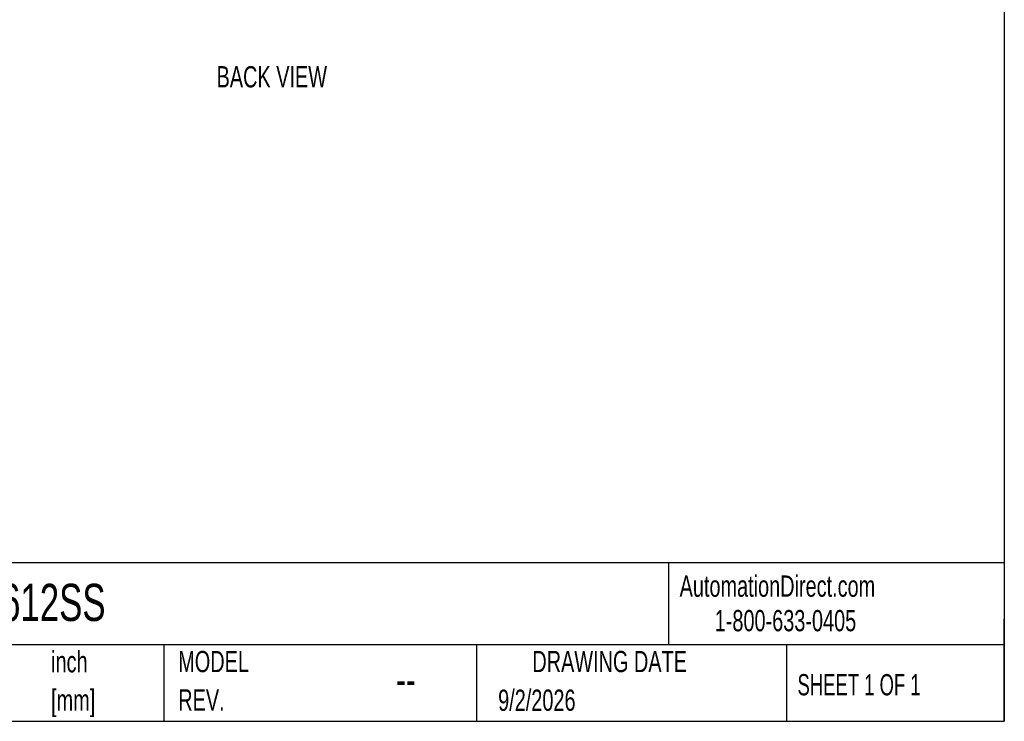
# Model space of a CAD drawing. Header units: inches. Extents: x 0.2 to 10.8, y 0.2 to 8.2.
# Tile 158 of 164: x 6.9 to 10.8, y 0.2 to 3. Entities that reach past the tile are written whole.
import ezdxf

# ---------------------------------------------------------------- set-up
doc = ezdxf.new("R2010")
doc.units = ezdxf.units.IN
doc.header["$MEASUREMENT"] = 0
doc.layers.add('SLD-0', color=179, linetype='Continuous')
doc.layers.add('TEXT', color=140, linetype='Continuous')
doc.styles.add('SLDTEXTSTYLE0', font='TXT', dxfattribs={"width": 0.7})
doc.styles.add('SLDTEXTSTYLE1', font='TXT', dxfattribs={"width": 0.65})

# ---------------------------------------------------------------- blocks, each defined once
blk = doc.blocks.new('SW_NOTE_0')
at = {"layer": 'TEXT', "color": 0, "char_height": 0.08333, "attachment_point": 1, "style": 'SLDTEXTSTYLE0'}
for s, insert in [('inch', (0, 0.1074)), ('[mm]', (0, -0.0431))]:
    blk.add_mtext(s, dxfattribs=dict(at, insert=insert))
blk = doc.blocks.new('SW_NOTE_0_6')
at = {"layer": 'TEXT', "color": 0, "char_height": 0.08333, "attachment_point": 1, "style": 'SLDTEXTSTYLE0'}
for s, insert in [('MODEL', (0, 0.1074)), ('REV.', (0, -0.0431))]:
    blk.add_mtext(s, dxfattribs=dict(at, insert=insert))

msp = doc.modelspace()

# ---------------------------------------------------------------- linework, layer by layer
at = {"layer": 'TEXT'}
for p, q in [((10.75, 8.25), (10.75, 0.25)), ((10.75, 0.8711066), (0.25, 0.8711066)), ((9.4321015, 0.8711066), (9.4321015, 0.55)), ((10.75, 0.25), (10.75, 0.65)), ((10.75, 0.55), (0.25, 0.55)), ((7.4527822, 0.55), (7.4527822, 0.25)), ((8.6797446, 0.55), (8.6797446, 0.25)), ((9.89562, 0.55), (9.89562, 0.25)), ((0.25, 0.25), (10.75, 0.25))]:
    msp.add_line(p, q, dxfattribs=at)

# ---------------------------------------------------------------- block references
for name, p in [('SW_NOTE_0', (7.0103863, 0.4179018)), ('SW_NOTE_0_6', (7.5091998, 0.4187192))]:
    msp.add_blockref(name, p, dxfattribs=at)

# ---------------------------------------------------------------- texts
at = {"layer": 'SLD-0', "char_height": 0.083333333, "attachment_point": 1, "style": 'SLDTEXTSTYLE0'}
for s, insert in [('AutomationDirect.com', (9.4761795, 0.8219107)), ('1-800-633-0405', (9.6138417, 0.686497))]:
    msp.add_mtext(s, dxfattribs=dict(at, insert=insert))
at = {"layer": 'TEXT'}
for s, insert, char_height, attachment_point, style in [('BACK VIEW', (7.8762586, 2.8195287), 0.08333333, 2, 'SLDTEXTSTYLE0'), ('HYW423612SS', (6.2680206, 0.7892674), 0.145833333, 1, 'SLDTEXTSTYLE0'), ('DRAWING DATE', (9.2017838, 0.5261415), 0.083333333, 2, 'SLDTEXTSTYLE0'), ('SHEET 1 OF 1', (9.9386333, 0.435098), 0.083333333, 1, 'SLDTEXTSTYLE1'), ('--', (8.3633068, 0.4768435), 0.125, 1, 'SLDTEXTSTYLE0'), ('9/2/2026', (8.7642838, 0.3743863), 0.08333333, 1, 'SLDTEXTSTYLE0')]:
    msp.add_mtext(s, dxfattribs=dict(at, insert=insert, char_height=char_height, attachment_point=attachment_point, style=style))

doc.saveas('drawing.dxf')
